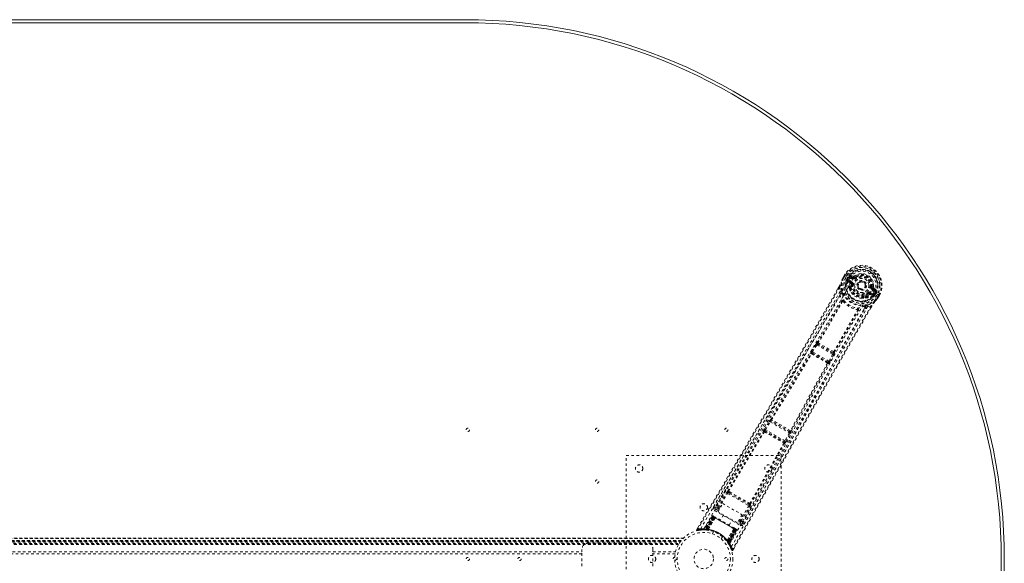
# Model space of a CAD drawing. Header units: inches. Extents: x 7.1 to 78.6, y 19.7 to 61.4.
# Tile 4 of 4: x 40.5 to 78.6, y 40.4 to 61.4. Entities that reach past the tile are written whole.
import ezdxf

# ---------------------------------------------------------------- set-up
doc = ezdxf.new("R2010")
doc.units = ezdxf.units.IN
doc.header["$MEASUREMENT"] = 0
doc.linetypes.add('SLD-Dashed', pattern=[0.075, 0.05, -0.025])
doc.linetypes.add('SLD-Solid', pattern=[0])

msp = doc.modelspace()

# ---------------------------------------------------------------- linework, layer by layer
at = {"color": 7, "linetype": 'SLD-Solid', "lineweight": 15}
for p, q in [((27.965, 61.432), (57.715, 61.432)), ((27.965, 61.314), (57.715, 61.314)), ((57.715, 61.314), (27.965, 61.314))]:
    msp.add_line(p, q, dxfattribs=at)
at = {"color": 7, "linetype": 'SLD-Dashed', "lineweight": 0}
for p, q in [((72.348, 51.438), (72.346, 51.435)), ((72.406, 51.54), (72.348, 51.438)), ((72.407, 51.54), (72.349, 51.438)), ((72.431, 51.524), (72.373, 51.423)), ((72.409, 51.538), (72.406, 51.54)), ((72.455, 51.511), (72.409, 51.538)), ((72.475, 51.499), (72.455, 51.511)), ((72.48, 51.496), (72.475, 51.499)), ((72.61, 51.421), (72.48, 51.496)), ((72.5, 51.4), (72.536, 51.463)), ((72.562, 51.448), (72.526, 51.387)), ((72.528, 51.378), (72.566, 51.445)), ((72.566, 51.445), (72.562, 51.448)), ((72.636, 51.469), (72.651, 51.495)), ((72.737, 51.411), (72.636, 51.469)), ((72.757, 51.502), (72.643, 51.542)), ((72.651, 51.495), (72.762, 51.455)), ((72.752, 51.437), (72.651, 51.495)), ((72.762, 51.455), (72.752, 51.437)), ((72.799, 51.509), (72.835, 51.462)), ((72.828, 51.457), (72.835, 51.462)), ((72.835, 51.462), (72.85, 51.443)), ((72.193, 51.086), (72.142, 50.998)), ((72.194, 51.085), (72.143, 50.996)), ((72.218, 51.07), (72.244, 50.922)), ((72.5, 51.4), (72.526, 51.387)), ((72.5, 51.4), (72.5, 51.4)), ((72.515, 51.342), (72.515, 51.337)), ((72.519, 51.323), (72.515, 51.337)), ((72.519, 51.323), (72.608, 51.247)), ((72.526, 51.386), (72.522, 51.367)), ((72.522, 51.367), (72.528, 51.378)), ((72.648, 51.258), (72.548, 51.344)), ((72.548, 51.344), (72.661, 51.279)), ((72.563, 51.37), (72.676, 51.305)), ((72.596, 51.016), (72.595, 51.037)), ((72.603, 51.065), (72.614, 51.084)), ((72.637, 51.077), (72.626, 51.057)), ((72.648, 51.258), (72.661, 51.279)), ((72.675, 51.195), (72.675, 51.208)), ((72.704, 51.191), (72.675, 51.195)), ((73.213, 51.065), (73.205, 51.053)), ((73.217, 51.073), (73.213, 51.065)), ((73.45, 51.096), (73.474, 51.093)), ((73.474, 51.093), (73.474, 51.084)), ((73.639, 50.966), (73.548, 51.046)), ((72.239, 50.795), (72.244, 50.922)), ((73.226, 50.673), (73.207, 50.663)), ((73.228, 50.709), (73.24, 50.729)), ((73.246, 50.693), (73.258, 50.713)), ((73.323, 50.821), (73.305, 50.844)), ((73.335, 50.827), (73.323, 50.821)), ((73.391, 50.829), (73.403, 50.85)), ((73.515, 50.786), (73.391, 50.829)), ((73.401, 50.789), (73.512, 50.75)), ((73.403, 50.85), (73.515, 50.786)), ((73.418, 50.876), (73.53, 50.812)), ((73.58, 50.924), (73.479, 50.982)), ((73.504, 51.026), (73.494, 51.008)), ((73.595, 50.95), (73.494, 51.008)), ((73.504, 51.026), (73.595, 50.95)), ((73.526, 50.754), (73.512, 50.75)), ((73.512, 50.75), (73.512, 50.75)), ((73.512, 50.75), (73.512, 50.749)), ((73.526, 50.754), (73.531, 50.756)), ((73.563, 50.788), (73.548, 50.774)), ((73.548, 50.774), (73.555, 50.785)), ((73.551, 50.878), (73.551, 50.878)), ((73.681, 50.803), (73.551, 50.878)), ((73.555, 50.785), (73.594, 50.852)), ((73.563, 50.788), (73.599, 50.849)), ((73.563, 50.788), (73.588, 50.772)), ((73.625, 50.835), (73.588, 50.772)), ((73.588, 50.772), (73.588, 50.772)), ((73.594, 50.852), (73.599, 50.849)), ((73.625, 50.835), (73.625, 50.835)), ((73.672, 50.674), (73.73, 50.774)), ((73.686, 50.8), (73.681, 50.803)), ((73.706, 50.788), (73.686, 50.8)), ((73.695, 50.655), (73.697, 50.659)), ((73.696, 50.66), (73.755, 50.761)), ((73.756, 50.76), (73.697, 50.659)), ((73.753, 50.762), (73.706, 50.788)), ((73.756, 50.76), (73.753, 50.762)), ((73.302, 50.311), (73.194, 50.243)), ((73.302, 50.311), (73.443, 50.363)), ((73.423, 50.272), (73.468, 50.349)), ((73.469, 50.349), (73.425, 50.272)), ((71.135, 48.6), (71.3, 48.862)), ((71.173, 48.577), (71.337, 48.838)), ((71.3, 48.862), (71.319, 48.89)), ((71.337, 48.838), (71.951, 48.484)), ((71.362, 48.93), (71.361, 48.931)), ((71.376, 48.868), (71.377, 48.868)), ((71.957, 48.532), (71.376, 48.868)), ((71.108, 48.508), (71.099, 48.518)), ((71.168, 48.523), (71.159, 48.533)), ((71.159, 48.533), (71.775, 48.177)), ((71.807, 48.211), (71.173, 48.577)), ((71.951, 48.484), (71.807, 48.211)), ((71.846, 48.19), (71.99, 48.463)), ((71.957, 48.533), (71.957, 48.532)), ((71.99, 48.463), (72.005, 48.494)), ((72.019, 48.551), (72.018, 48.551)), ((71.775, 48.177), (71.762, 48.18)), ((71.779, 48.12), (71.792, 48.117)), ((69.314, 45.585), (69.499, 45.885)), ((69.352, 45.561), (69.537, 45.861)), ((69.537, 45.861), (70.273, 45.437)), ((69.556, 45.956), (69.556, 45.956)), ((69.571, 45.894), (69.572, 45.893)), ((70.284, 45.482), (69.571, 45.894)), ((69.275, 45.503), (69.279, 45.498)), ((69.339, 45.514), (69.336, 45.519)), ((69.336, 45.519), (70.077, 45.091)), ((70.106, 45.126), (69.352, 45.561)), ((70.273, 45.437), (70.106, 45.126)), ((70.145, 45.105), (70.312, 45.416)), ((70.283, 45.483), (70.284, 45.482)), ((70.345, 45.5), (70.345, 45.501)), ((70.077, 45.091), (70.071, 45.091)), ((70.087, 45.031), (70.094, 45.031)), ((63.965, 44.557), (69.965, 44.557)), ((63.965, 36.557), (63.965, 44.557)), ((69.965, 44.557), (69.965, 36.557)), ((67.817, 43.25), (67.403, 42.548)), ((67.51, 42.549), (67.846, 43.117)), ((67.548, 42.526), (67.884, 43.094)), ((67.884, 43.094), (68.703, 42.622)), ((67.914, 43.128), (67.955, 43.104)), ((67.97, 43.15), (67.928, 43.173)), ((67.955, 43.104), (68.676, 42.688)), ((67.516, 42.385), (67.699, 42.702)), ((67.699, 42.702), (68.444, 42.271)), ((68.676, 42.688), (68.717, 42.664)), ((68.75, 42.699), (68.708, 42.724)), ((67.387, 42.432), (68.377, 41.86)), ((67.401, 42.546), (67.395, 42.529)), ((67.403, 42.547), (67.398, 42.539)), ((67.403, 42.549), (67.403, 42.547)), ((67.534, 42.416), (67.417, 42.484)), ((68.261, 41.954), (67.516, 42.385)), ((67.563, 42.466), (67.526, 42.487)), ((67.585, 42.505), (67.548, 42.526)), ((68.703, 42.622), (68.379, 42.047)), ((68.418, 42.025), (68.742, 42.6)), ((68.471, 41.932), (68.871, 42.641)), ((67.29, 42.213), (66.969, 41.699)), ((67.302, 42.206), (66.985, 41.699)), ((67.322, 42.199), (67.005, 41.696)), ((67.318, 42.197), (67.006, 41.699)), ((67.324, 42.193), (67.045, 41.711)), ((67.051, 41.711), (67.328, 42.191)), ((67.06, 41.71), (67.336, 42.187)), ((67.339, 42.185), (67.065, 41.709)), ((67.352, 42.177), (67.08, 41.708)), ((67.083, 41.695), (67.375, 42.164)), ((67.084, 41.708), (67.355, 42.176)), ((67.377, 42.163), (67.085, 41.695)), ((67.136, 41.698), (67.402, 42.15)), ((67.403, 42.148), (67.138, 41.698)), ((67.302, 42.206), (67.29, 42.213)), ((67.375, 42.164), (67.318, 42.197)), ((67.331, 42.223), (67.328, 42.224)), ((67.328, 42.191), (68.199, 41.688)), ((67.332, 42.222), (67.332, 42.222)), ((67.339, 42.218), (67.338, 42.216)), ((67.343, 42.216), (67.339, 42.218)), ((68.188, 41.695), (67.339, 42.185)), ((67.354, 42.209), (67.351, 42.211)), ((67.355, 42.176), (67.352, 42.177)), ((67.355, 42.176), (68.172, 41.704)), ((67.416, 42.174), (67.358, 42.207)), ((67.375, 42.164), (67.377, 42.163)), ((67.403, 42.148), (67.402, 42.15)), ((67.725, 42.264), (67.609, 42.062)), ((67.947, 41.867), (68.063, 42.069)), ((68.444, 42.271), (68.261, 41.954)), ((68.408, 41.912), (68.28, 41.986)), ((68.308, 42.035), (68.356, 42.008)), ((68.331, 42.074), (68.379, 42.047)), ((68.418, 42.025), (68.379, 42.047)), ((68.458, 41.916), (68.469, 41.929)), ((68.465, 41.923), (68.47, 41.931)), ((68.47, 41.931), (68.471, 41.932)), ((66.739, 41.778), (66.696, 41.704)), ((66.696, 41.704), (66.722, 41.689)), ((66.728, 41.66), (66.856, 41.679)), ((66.868, 41.68), (66.939, 41.682)), ((66.944, 41.685), (66.96, 41.685)), ((66.969, 41.699), (66.985, 41.699)), ((66.981, 41.685), (67.055, 41.681)), ((67.006, 41.699), (67.083, 41.695)), ((67.016, 41.7), (67.02, 41.697)), ((67.043, 41.682), (67.033, 41.683)), ((67.043, 41.682), (67.045, 41.711)), ((67.049, 41.682), (67.043, 41.682)), ((67.045, 41.711), (67.051, 41.711)), ((67.049, 41.682), (67.051, 41.711)), ((67.077, 41.679), (67.049, 41.682)), ((67.055, 41.681), (67.057, 41.681)), ((67.058, 41.681), (67.06, 41.71)), ((67.058, 41.681), (67.062, 41.681)), ((67.062, 41.681), (67.065, 41.709)), ((67.077, 41.679), (67.08, 41.708)), ((67.081, 41.679), (67.084, 41.708)), ((67.085, 41.695), (67.083, 41.695)), ((67.125, 41.674), (67.128, 41.673)), ((67.136, 41.698), (67.138, 41.698)), ((67.346, 41.616), (67.297, 41.532)), ((67.867, 41.277), (68.124, 41.731)), ((68.126, 41.732), (67.868, 41.275)), ((67.891, 41.23), (68.15, 41.716)), ((68.151, 41.716), (67.892, 41.228)), ((68.172, 41.704), (67.902, 41.236)), ((67.904, 41.232), (68.175, 41.702)), ((67.913, 41.22), (68.188, 41.695)), ((68.191, 41.693), (67.916, 41.216)), ((68.199, 41.688), (67.921, 41.208)), ((67.925, 41.203), (68.203, 41.686)), ((67.931, 41.161), (68.209, 41.687)), ((68.209, 41.682), (67.933, 41.164)), ((68.225, 41.673), (67.944, 41.145)), ((68.236, 41.666), (67.952, 41.131)), ((68.126, 41.732), (68.124, 41.731)), ((68.198, 41.722), (68.14, 41.756)), ((68.15, 41.716), (68.151, 41.716)), ((68.209, 41.682), (68.151, 41.716)), ((68.175, 41.702), (68.172, 41.704)), ((68.205, 41.718), (68.202, 41.72)), ((68.217, 41.711), (68.213, 41.714)), ((68.228, 41.704), (68.224, 41.707)), ((68.236, 41.666), (68.225, 41.673)), ((19.501, 41.362), (66.18, 41.362)), ((66.179, 41.363), (19.502, 41.363)), ((19.513, 41.35), (66.167, 41.35)), ((19.584, 41.272), (66.097, 41.272)), ((66.097, 41.272), (19.584, 41.272)), ((66.093, 41.268), (19.588, 41.268)), ((19.591, 41.264), (66.09, 41.264)), ((66.09, 41.264), (19.591, 41.264)), ((66.085, 41.258), (19.595, 41.258)), ((19.603, 41.249), (66.078, 41.249)), ((19.604, 41.248), (66.077, 41.248)), ((66.076, 41.246), (19.605, 41.246)), ((66.074, 41.244), (19.607, 41.244)), ((19.629, 41.213), (66.051, 41.213)), ((19.668, 41.156), (66.013, 41.156)), ((62.5, 41.172), (64.75, 41.172)), ((66.09, 41.264), (66.074, 41.244)), ((66.093, 41.268), (66.097, 41.272)), ((67.644, 41.332), (67.692, 41.416)), ((67.85, 41.256), (67.852, 41.254)), ((67.867, 41.277), (67.868, 41.275)), ((67.902, 41.236), (67.879, 41.219)), ((67.881, 41.215), (67.879, 41.219)), ((67.904, 41.232), (67.881, 41.215)), ((67.913, 41.22), (67.89, 41.203)), ((67.89, 41.203), (67.892, 41.199)), ((67.892, 41.228), (67.891, 41.23)), ((67.892, 41.228), (67.933, 41.164)), ((67.916, 41.216), (67.892, 41.199)), ((67.893, 41.199), (67.894, 41.197)), ((67.894, 41.197), (67.934, 41.134)), ((67.921, 41.208), (67.897, 41.192)), ((67.901, 41.187), (67.897, 41.192)), ((67.925, 41.203), (67.901, 41.187)), ((67.921, 41.208), (67.925, 41.203)), ((67.944, 41.145), (67.952, 41.131)), ((19.683, 41.13), (65.997, 41.13)), ((19.694, 41.113), (65.987, 41.113)), ((23.43, 40.839), (62.25, 40.839)), ((62.25, 40.755), (23.43, 40.755)), ((62.25, 40.839), (62.25, 40.922)), ((62.25, 40.276), (62.25, 40.839)), ((65, 40.922), (65, 40.839)), ((65, 40.276), (65, 40.839)), ((65, 40.839), (65.876, 40.839)), ((65.858, 40.755), (65, 40.755)), ((67.945, 41.116), (67.952, 41.103)), ((68.067, 40.912), (68.039, 40.903)), ((68.093, 40.898), (68.135, 40.971))]:
    msp.add_line(p, q, dxfattribs=at)
at = {"color": 7, "linetype": 'SLD-Dashed', "lineweight": 0, "flags": 128}
for points in [[(66.846, 41.726), (67.646, 43.101), (68.456, 44.468), (69.276, 45.826), (70.1, 47.178), (70.746, 48.237), (71.384, 49.296), (72.007, 50.356), (72.61, 51.421)], [(72.346, 51.435), (72.312, 51.352), (72.283, 51.266)], [(72.348, 51.438), (72.311, 51.349), (72.287, 51.277)], [(72.346, 51.435), (72.347, 51.434), (72.348, 51.433), (72.351, 51.432), (72.355, 51.431), (72.359, 51.429), (72.363, 51.428), (72.368, 51.426), (72.373, 51.423)], [(72.373, 51.423), (72.368, 51.427), (72.363, 51.43), (72.358, 51.432), (72.354, 51.435), (72.35, 51.437), (72.348, 51.438), (72.347, 51.438), (72.348, 51.438)], [(72.406, 51.54), (72.405, 51.54), (72.406, 51.539), (72.408, 51.538), (72.411, 51.536), (72.415, 51.533), (72.42, 51.53), (72.425, 51.527), (72.431, 51.524)], [(72.636, 51.469), (72.618, 51.485), (72.607, 51.506)], [(72.727, 51.388), (72.771, 51.453), (72.828, 51.507), (72.897, 51.548), (72.974, 51.574), (73.056, 51.584), (73.139, 51.578), (73.219, 51.557), (73.296, 51.522), (73.364, 51.474), (73.423, 51.414), (73.469, 51.345), (73.501, 51.269), (73.518, 51.19), (73.517, 51.109), (73.498, 51.033), (73.464, 50.963)], [(72.737, 51.411), (72.739, 51.416), (72.742, 51.421), (72.745, 51.425), (72.747, 51.429), (72.749, 51.432), (72.75, 51.435), (72.751, 51.436), (72.752, 51.437)], [(72.868, 51.419), (72.865, 51.424), (72.861, 51.428), (72.858, 51.432), (72.855, 51.436), (72.853, 51.439), (72.851, 51.441), (72.85, 51.442), (72.85, 51.443)], [(72.218, 51.07), (71.812, 50.364), (71.388, 49.63), (70.944, 48.865), (70.539, 48.172), (70.278, 47.726), (70.004, 47.258), (69.717, 46.77), (69.432, 46.284), (69.184, 45.864), (68.856, 45.306), (68.506, 44.713), (68.136, 44.085), (67.792, 43.502), (66.722, 41.689)], [(66.968, 41.72), (67.766, 43.09), (68.576, 44.452), (69.396, 45.806), (70.221, 47.153), (70.867, 48.209), (71.504, 49.265), (72.127, 50.324), (72.727, 51.388)], [(72.193, 51.086), (72.193, 51.086), (72.193, 51.085), (72.195, 51.084), (72.199, 51.082), (72.203, 51.079), (72.208, 51.076), (72.213, 51.073), (72.218, 51.07)], [(72.3, 50.935), (72.275, 51.092), (72.283, 51.266)], [(72.287, 51.277), (72.285, 51.272), (72.283, 51.266)], [(72.526, 51.386), (72.526, 51.386), (72.526, 51.387)], [(72.528, 51.378), (72.546, 51.377), (72.563, 51.37)], [(72.563, 51.37), (72.56, 51.365), (72.558, 51.36), (72.555, 51.356), (72.553, 51.352), (72.551, 51.349), (72.55, 51.346), (72.549, 51.345), (72.548, 51.344)], [(72.62, 51.214), (72.617, 51.235), (72.608, 51.247)], [(72.614, 51.084), (72.613, 51.144), (72.62, 51.214)], [(72.676, 51.305), (72.673, 51.3), (72.67, 51.295), (72.667, 51.291), (72.665, 51.287), (72.663, 51.284), (72.662, 51.281), (72.661, 51.28), (72.661, 51.279)], [(72.675, 51.195), (72.667, 51.129), (72.668, 51.074)], [(72.734, 51.187), (72.728, 51.188), (72.723, 51.189), (72.718, 51.189), (72.713, 51.19), (72.71, 51.19), (72.707, 51.191), (72.705, 51.191), (72.704, 51.191)], [(73.421, 51.1), (73.426, 51.099), (73.432, 51.099), (73.437, 51.098), (73.441, 51.098), (73.445, 51.097), (73.448, 51.097), (73.45, 51.096), (73.45, 51.096)], [(72.142, 50.998), (70.832, 48.733), (69.459, 46.389), (68.077, 44.045), (66.696, 41.704)], [(72.244, 50.922), (71.874, 50.28), (71.487, 49.613), (71.083, 48.919), (70.696, 48.257), (70.304, 47.588), (69.911, 46.919), (69.528, 46.268), (69.159, 45.643), (68.816, 45.061), (68.432, 44.409), (68.071, 43.798), (67.716, 43.198), (67.349, 42.576)], [(72.239, 50.795), (70.638, 48.039), (69.022, 45.292), (67.401, 42.546)], [(68.037, 41.038), (68.828, 42.418), (69.606, 43.804), (70.373, 45.193), (71.132, 46.583), (71.726, 47.671), (72.324, 48.753), (72.93, 49.823), (73.551, 50.878)], [(69.599, 44.021), (70.296, 45.287), (71.05, 46.675), (71.641, 47.762), (72.237, 48.842), (72.843, 49.91), (73.464, 50.962)], [(72.239, 50.795), (72.263, 50.668), (72.304, 50.544)], [(72.339, 50.811), (72.343, 50.799), (72.344, 50.791)], [(72.596, 51.016), (72.632, 50.927), (72.662, 50.879)], [(73.056, 50.652), (73.113, 50.649), (73.207, 50.663)], [(73.258, 50.713), (73.31, 50.741), (73.366, 50.783)], [(73.287, 50.868), (73.29, 50.864), (73.293, 50.859), (73.297, 50.855), (73.299, 50.852), (73.302, 50.849), (73.303, 50.846), (73.304, 50.845), (73.305, 50.844)], [(73.366, 50.783), (73.387, 50.791), (73.401, 50.789)], [(73.418, 50.876), (73.415, 50.872), (73.413, 50.867), (73.41, 50.862), (73.408, 50.858), (73.406, 50.855), (73.404, 50.853), (73.404, 50.851), (73.403, 50.85)], [(73.479, 50.982), (73.482, 50.987), (73.485, 50.992), (73.487, 50.996), (73.49, 51), (73.491, 51.003), (73.493, 51.006), (73.494, 51.007), (73.494, 51.008)], [(73.515, 50.786), (73.516, 50.786), (73.517, 50.788), (73.518, 50.79), (73.52, 50.794), (73.522, 50.798), (73.525, 50.802), (73.527, 50.807), (73.53, 50.812)], [(73.53, 50.812), (73.545, 50.8), (73.555, 50.785)], [(73.563, 50.788), (73.563, 50.788), (73.563, 50.788)], [(73.58, 50.924), (73.583, 50.929), (73.586, 50.934), (73.588, 50.938), (73.59, 50.942), (73.592, 50.945), (73.594, 50.948), (73.595, 50.949), (73.595, 50.95)], [(73.626, 50.918), (73.602, 50.916), (73.58, 50.924)], [(73.58, 50.517), (73.634, 50.577), (73.695, 50.655)], [(73.697, 50.659), (73.639, 50.583), (73.587, 50.526)], [(73.599, 50.849), (73.602, 50.847), (73.608, 50.844), (73.616, 50.84), (73.625, 50.835)], [(73.697, 50.659), (73.697, 50.659), (73.697, 50.659), (73.694, 50.661), (73.691, 50.662), (73.687, 50.665), (73.682, 50.668), (73.677, 50.671), (73.672, 50.674)], [(73.695, 50.655), (73.694, 50.656), (73.693, 50.657), (73.69, 50.659), (73.688, 50.661), (73.684, 50.664), (73.68, 50.667), (73.676, 50.671), (73.672, 50.674)], [(73.73, 50.774), (73.735, 50.771), (73.741, 50.768), (73.746, 50.765), (73.75, 50.763), (73.753, 50.761), (73.755, 50.76), (73.756, 50.76), (73.756, 50.76)], [(73.443, 50.363), (73.073, 49.724), (72.683, 49.048), (72.273, 48.334), (71.844, 47.583), (71.449, 46.891), (71.039, 46.17), (70.945, 46.004), (70.85, 45.836), (70.754, 45.667), (70.689, 45.552), (70.625, 45.439), (70.558, 45.321), (70.488, 45.198), (70.265, 44.803), (70.017, 44.364), (69.744, 43.88), (69.571, 43.574), (69.388, 43.25), (69.19, 42.9), (69.005, 42.572), (68.764, 42.145), (68.549, 41.765), (68.362, 41.434), (68.201, 41.149), (68.067, 40.912)], [(68.521, 41.899), (68.706, 42.227), (68.917, 42.6), (69.148, 43.009), (69.357, 43.379), (69.466, 43.573), (69.576, 43.767), (69.685, 43.961), (69.809, 44.181), (69.935, 44.403), (70.056, 44.618), (70.304, 45.056), (70.534, 45.464), (70.747, 45.84), (70.955, 46.208), (71.197, 46.634), (71.612, 47.365), (72.032, 48.102), (72.468, 48.863), (72.894, 49.604), (73.302, 50.311)], [(71.362, 48.93), (71.837, 49.732), (72.302, 50.536)], [(72.336, 50.524), (71.871, 49.719), (71.395, 48.917)], [(72.35, 50.528), (72.351, 50.539), (72.348, 50.548), (72.343, 50.555), (72.336, 50.559), (72.328, 50.56), (72.319, 50.558), (72.311, 50.552), (72.304, 50.544)], [(72.35, 50.528), (72.343, 50.528), (72.339, 50.527), (72.337, 50.525), (72.336, 50.524)], [(73.138, 50.332), (73.146, 50.335), (73.159, 50.338)], [(73.285, 50.367), (73.434, 50.423), (73.58, 50.517)], [(73.443, 50.363), (73.448, 50.36), (73.453, 50.357), (73.458, 50.354), (73.463, 50.352), (73.466, 50.35), (73.468, 50.349), (73.469, 50.349), (73.469, 50.349)], [(73.58, 50.517), (73.584, 50.521), (73.587, 50.526)], [(73.425, 50.272), (72.113, 47.994), (70.769, 45.632), (69.43, 43.265), (68.093, 40.897)], [(68.469, 41.929), (70.037, 44.706), (71.609, 47.479), (73.194, 50.243)], [(71.99, 48.573), (72.447, 49.387), (72.911, 50.192)], [(72.018, 48.551), (72.475, 49.364), (72.939, 50.168)], [(72.945, 50.175), (72.948, 50.185), (72.949, 50.194), (72.947, 50.203), (72.942, 50.21), (72.935, 50.213), (72.926, 50.214), (72.917, 50.212), (72.908, 50.206)], [(72.911, 50.192), (72.912, 50.194), (72.912, 50.196), (72.912, 50.2), (72.908, 50.206)], [(72.945, 50.175), (73.073, 50.201), (73.194, 50.243)], [(71.3, 48.862), (71.304, 48.859), (71.313, 48.854), (71.325, 48.846), (71.337, 48.838)], [(71.337, 48.838), (71.342, 48.845), (71.348, 48.852), (71.359, 48.862), (71.369, 48.868), (71.373, 48.868), (71.375, 48.868), (71.376, 48.868)], [(69.556, 45.956), (70.334, 47.233), (71.108, 48.508)], [(69.587, 45.941), (70.367, 47.219), (71.141, 48.494)], [(71.135, 48.6), (71.137, 48.599), (71.139, 48.598), (71.143, 48.595), (71.148, 48.592), (71.153, 48.589), (71.159, 48.585), (71.166, 48.581), (71.173, 48.577)], [(71.159, 48.533), (71.157, 48.539), (71.158, 48.549), (71.164, 48.562), (71.168, 48.57), (71.173, 48.577)], [(71.951, 48.484), (71.958, 48.48), (71.964, 48.477), (71.971, 48.474), (71.976, 48.471), (71.981, 48.468), (71.985, 48.466), (71.988, 48.464), (71.99, 48.463)], [(71.751, 48.142), (71.034, 46.834), (70.317, 45.52)], [(70.345, 45.501), (71.062, 46.813), (71.779, 48.12)], [(71.807, 48.211), (71.803, 48.203), (71.799, 48.196), (71.79, 48.184), (71.782, 48.178), (71.775, 48.177)], [(71.807, 48.211), (71.814, 48.207), (71.821, 48.203), (71.827, 48.2), (71.833, 48.197), (71.837, 48.194), (71.841, 48.192), (71.844, 48.191), (71.846, 48.19)], [(69.499, 45.885), (69.518, 45.913), (69.519, 45.914)], [(69.499, 45.885), (69.501, 45.884), (69.503, 45.882), (69.507, 45.88), (69.512, 45.877), (69.518, 45.874), (69.524, 45.87), (69.53, 45.866), (69.537, 45.861)], [(69.55, 45.937), (69.55, 45.939), (69.556, 45.956)], [(67.898, 43.189), (68.585, 44.346), (69.279, 45.498)], [(67.928, 43.173), (68.615, 44.331), (69.309, 45.483)], [(69.314, 45.585), (69.315, 45.584), (69.318, 45.582), (69.321, 45.58), (69.326, 45.577), (69.332, 45.574), (69.338, 45.57), (69.345, 45.566), (69.352, 45.561)], [(70.273, 45.437), (70.28, 45.433), (70.287, 45.429), (70.293, 45.426), (70.299, 45.423), (70.304, 45.42), (70.308, 45.418), (70.31, 45.416), (70.312, 45.416)], [(70.312, 45.416), (70.327, 45.446), (70.328, 45.447)], [(70.059, 45.05), (69.409, 43.873), (68.75, 42.699)], [(68.778, 42.681), (69.437, 43.855), (70.087, 45.031)], [(70.106, 45.126), (70.113, 45.122), (70.12, 45.118), (70.126, 45.115), (70.132, 45.112), (70.137, 45.109), (70.141, 45.107), (70.144, 45.106), (70.145, 45.105)], [(67.846, 43.117), (67.85, 43.115), (67.859, 43.109), (67.871, 43.102), (67.884, 43.094)], [(67.914, 43.128), (67.901, 43.14), (67.896, 43.151)], [(67.955, 43.104), (68.132, 43.002), (68.311, 42.899), (68.494, 42.793), (68.676, 42.688)], [(67.97, 43.15), (68.153, 43.044), (68.339, 42.937), (68.525, 42.83), (68.708, 42.724)], [(67.417, 42.484), (67.415, 42.479), (67.408, 42.468), (67.398, 42.451), (67.387, 42.432)], [(67.51, 42.549), (67.436, 42.559), (67.405, 42.547)], [(67.417, 42.484), (67.452, 42.497), (67.526, 42.487)], [(67.51, 42.549), (67.514, 42.546), (67.522, 42.541), (67.534, 42.534), (67.548, 42.526)], [(67.526, 42.487), (67.526, 42.488), (67.528, 42.491), (67.53, 42.494), (67.533, 42.499), (67.536, 42.505), (67.54, 42.512), (67.544, 42.519), (67.548, 42.526)], [(68.703, 42.622), (68.716, 42.614), (68.729, 42.607), (68.738, 42.602), (68.742, 42.6)], [(67.29, 42.213), (67.293, 42.211), (67.3, 42.207), (67.311, 42.201), (67.324, 42.193)], [(67.336, 42.187), (67.323, 42.194), (67.312, 42.2), (67.305, 42.204), (67.302, 42.206)], [(67.318, 42.197), (67.318, 42.197), (67.32, 42.196), (67.323, 42.194), (67.327, 42.192), (67.332, 42.189), (67.338, 42.185), (67.345, 42.181), (67.352, 42.177)], [(67.351, 42.211), (67.347, 42.213), (67.345, 42.215), (67.343, 42.216), (67.342, 42.216)], [(67.35, 42.21), (67.347, 42.213), (67.345, 42.214), (67.344, 42.215), (67.344, 42.215)], [(67.395, 42.174), (67.384, 42.17), (67.377, 42.163)], [(67.402, 42.15), (67.396, 42.169), (67.395, 42.174)], [(68.124, 41.731), (67.945, 41.835), (67.763, 41.94), (67.582, 42.044), (67.403, 42.148)], [(68.138, 41.757), (67.959, 41.86), (67.778, 41.965), (67.596, 42.07), (67.418, 42.173)], [(68.356, 42.008), (68.357, 42.009), (68.358, 42.011), (68.36, 42.015), (68.363, 42.02), (68.367, 42.025), (68.37, 42.032), (68.375, 42.039), (68.379, 42.047)], [(68.356, 42.008), (68.402, 41.948), (68.408, 41.912)], [(68.377, 41.86), (68.389, 41.879), (68.398, 41.896), (68.405, 41.908), (68.408, 41.912)], [(68.469, 41.929), (68.463, 41.965), (68.418, 42.025)], [(66.699, 41.703), (66.696, 41.695), (66.696, 41.687), (66.697, 41.679), (66.7, 41.671), (66.704, 41.665), (66.711, 41.661), (66.718, 41.659), (66.725, 41.659)], [(68.126, 41.732), (68.146, 41.737), (68.151, 41.738)], [(68.15, 41.716), (68.152, 41.727), (68.151, 41.738)], [(68.175, 41.702), (68.182, 41.698), (68.189, 41.694), (68.195, 41.691), (68.2, 41.688), (68.204, 41.685), (68.207, 41.683), (68.209, 41.682), (68.209, 41.682)], [(68.225, 41.673), (68.222, 41.675), (68.214, 41.679), (68.204, 41.685), (68.191, 41.693)], [(68.198, 41.722), (68.197, 41.722), (68.196, 41.723)], [(68.203, 41.686), (68.216, 41.678), (68.227, 41.672), (68.234, 41.668), (68.236, 41.666)], [(68.212, 41.714), (68.212, 41.714), (68.211, 41.714), (68.208, 41.715), (68.204, 41.716)], [(68.213, 41.713), (68.213, 41.714), (68.211, 41.715), (68.208, 41.716), (68.205, 41.718)], [(68.209, 41.682), (68.212, 41.689), (68.212, 41.691)], [(68.223, 41.707), (68.224, 41.707), (68.222, 41.708), (68.22, 41.708), (68.216, 41.71)], [(66.051, 41.213), (66.053, 41.215), (66.053, 41.215)], [(66.075, 41.245), (66.082, 41.254), (66.085, 41.258)], [(67.924, 41.15), (67.92, 41.156), (67.901, 41.187)], [(67.931, 41.156), (67.933, 41.162), (67.934, 41.164)], [(67.949, 41.113), (67.949, 41.126), (67.952, 41.14)], [(67.949, 41.126), (67.951, 41.132), (67.952, 41.133)], [(68.041, 40.904), (68.046, 40.897), (68.051, 40.891), (68.058, 40.887), (68.066, 40.884), (68.073, 40.884), (68.081, 40.885), (68.087, 40.89), (68.092, 40.895)], [(68.093, 40.897), (68.093, 40.898), (68.091, 40.899), (68.085, 40.902), (68.077, 40.907), (68.072, 40.91), (68.067, 40.912)]]:
    msp.add_lwpolyline(points, dxfattribs=at)
at = {"color": 7, "linetype": 'SLD-Dashed', "lineweight": 0}
for centre, radius in [((73.077, 51.144), 0.7), ((73.077, 51.144), 0.69), ((73.077, 51.144), 0.623), ((73.077, 51.144), 0.32), ((73.077, 51.144), 0.275), ((73.077, 51.144), 0.188), ((73.077, 51.144), 0.157), ((73.077, 51.144), 0.142), ((73.077, 51.144), 0.14), ((73.077, 51.144), 0.138), ((57.84, 45.557), 0.0625), ((62.84, 45.557), 0.0625), ((67.84, 45.557), 0.0625), ((64.465, 44.057), 0.141), ((69.465, 44.057), 0.141), ((62.84, 43.557), 0.0625), ((66.965, 42.557), 0.141), ((66.965, 40.557), 1.125), ((66.965, 40.557), 1.03), ((66.965, 40.557), 0.376), ((57.84, 40.557), 0.0625), ((59.84, 40.557), 0.0625), ((64.965, 40.557), 0.141), ((65.84, 40.557), 0.0625), ((67.84, 40.557), 0.0625), ((68.965, 40.557), 0.14)]:
    msp.add_circle(centre, radius, dxfattribs=at)
at = {"color": 7, "linetype": 'SLD-Solid', "lineweight": 15}
for radius in [20.875, 20.757, 20.757]:
    msp.add_arc((57.715, 40.557), radius, 270, 90, dxfattribs=at)
at = {"color": 7, "linetype": 'SLD-Dashed', "lineweight": 0}
for centre, radius, start, end in [((73.077, 51.144), 0.78, 330, 149.4852), ((73.077, 51.144), 0.78, 330.5288, 149.4712), ((73.077, 51.144), 0.75, 330.4563, 149.5437), ((73.077, 51.144), 0.787, 158.3239, 321.6761), ((73.077, 51.144), 0.758, 158.3239, 321.6761), ((72.373, 51.423), 0.03, 150.2178, 155.2738), ((73.077, 51.144), 0.629, 330.5443, 149.4556), ((73.009, 52.235), 0.905, 238.5152, 240.3906), ((73.077, 51.144), 0.599, 330.5443, 149.4557), ((73.077, 51.144), 0.593, 142.3909, 149.4476), ((72.77, 51.38), 0.206, 128.3432, 142.3389), ((73.084, 51.155), 0.543, 329.3659, 150.6341), ((72.605, 51.18), 0.242, 59.7354, 88.8248), ((72.665, 51.521), 0.0299, 137.8919, 241.951), ((72.796, 51.514), 0.119, 240.0006, 307.2249), ((72.777, 51.48), 0.0301, 132.3462, 238.579), ((72.796, 51.514), 0.089, 240, 307.226), ((72.772, 51.546), 0.0455, 251.3573, 307.4672), ((72.792, 51.519), 0.0715, 244.7807, 299.761), ((73.077, 51.144), 0.459, 352.774, 127.226), ((73.077, 51.144), 0.275, 0.0002, 179.9998), ((73.077, 51.144), 0.4, 352.774, 127.226), ((73.077, 51.144), 0.376, 352.774, 127.226), ((73.077, 51.144), 0.346, 352.774, 127.2259), ((71.167, 51.711), 1.202, 328.6565, 338.8139), ((68.764, 52.326), 3.676, 340.0111, 343.2386), ((73.077, 51.144), 0.632, 156.0642, 323.9359), ((73.077, 51.144), 0.602, 156.2697, 323.7303), ((73.011, 51.292), 0.497, 174.8143, 213.6306), ((72.598, 51.332), 0.0845, 155.4152, 172.6004), ((72.533, 51.318), 0.0306, 59.046, 126.166), ((72.958, 51.323), 0.439, 180.0687, 216.0862), ((72.639, 51.039), 0.0444, 144.9967, 182.7094), ((72.599, 51.014), 0.0507, 58.2616, 85.6674), ((72.634, 51.232), 0.0299, 61.0442, 149.0077), ((72.639, 51.067), 0.0305, 13.935, 144.3675), ((72.61, 51.034), 0.0505, 58.2668, 85.7528), ((72.644, 51.194), 0.031, 1.5921, 140.0515), ((72.655, 51.042), 0.0326, 151.6469, 197.8226), ((72.649, 51.042), 0.0371, 59.2756, 109.8337), ((73.083, 51.154), 0.453, 189.7482, 290.2511), ((72.618, 51.21), 0.0567, 358.2356, 57.9749), ((72.616, 51.202), 0.089, 352.774, 60), ((73.074, 51.138), 0.411, 189.0112, 290.9887), ((72.616, 51.202), 0.119, 352.7756, 59.9993), ((73.077, 51.144), 0.376, 172.774, 307.226), ((73.077, 51.144), 0.346, 172.7739, 307.226), ((73.077, 51.144), 0.275, 180.0001, 359.9999), ((73.077, 51.144), 0.157, 215.1542, 260.0596), ((73.539, 51.085), 0.119, 172.7729, 240.0002), ((73.539, 51.085), 0.089, 172.774, 240), ((73.68, 52.481), 1.403, 261.5622, 263.9854), ((73.545, 51.085), 0.0714, 180.3175, 235.2452), ((73.519, 51.052), 0.0301, 241.4568, 347.6163), ((73.578, 51.08), 0.0455, 172.5376, 228.6378), ((72.291, 50.762), 0.0608, 28.0314, 147.6169), ((72.42, 50.304), 0.643, 100.7369, 105.9141), ((74.428, 51.528), 2.209, 195.5724, 198.9381), ((73.228, 50.869), 0.887, 185.0285, 200.8703), ((72.629, 50.992), 0.0404, 97.2303, 142.6845), ((73.096, 51.176), 0.494, 196.9721, 283.028), ((73.068, 51.128), 0.476, 211.4722, 268.527), ((73.241, 51.154), 0.491, 266.1258, 305.5142), ((73.201, 50.727), 0.0326, 282.1649, 328.364), ((73.17, 50.679), 0.0404, 337.3034, 22.774), ((73.019, 51.173), 0.465, 295.8351, 310.796), ((73.23, 50.725), 0.0305, 335.6311, 106.0659), ((73.203, 50.722), 0.0371, 10.1708, 60.7229), ((73.206, 50.712), 0.0444, 297.3935, 335.0023), ((73.204, 50.665), 0.0506, 34.3191, 61.7523), ((73.216, 50.684), 0.0504, 34.2231, 61.7508), ((73.293, 51.13), 0.44, 263.9345, 299.9017), ((73.359, 50.773), 0.119, 59.9993, 127.2273), ((73.359, 50.773), 0.089, 60, 127.226), ((73.337, 50.794), 0.031, 340.168, 118.1929), ((73.364, 50.779), 0.0565, 61.9565, 121.5659), ((73.375, 50.803), 0.0299, 331.0006, 58.9477), ((73.339, 50.747), 0.249, 31.7067, 59.8606), ((73.501, 50.759), 0.0305, 353.8281, 60.9611), ((73.457, 50.844), 0.115, 309.6968, 322.2766), ((73.077, 51.144), 0.593, 330.5524, 337.6091), ((73.611, 50.975), 0.0299, 238.0461, 342.1095), ((73.435, 50.996), 0.206, 337.6641, 351.6552), ((72.29, 50.544), 0.0143, 326.6968, 2.408), ((72.294, 50.457), 0.0794, 57.488, 83.949), ((72.355, 50.511), 0.0608, 43.4568, 146.3326), ((72.408, 50.474), 0.0786, 96.2602, 136.675), ((73.084, 51.156), 0.965, 220.5265, 259.4746), ((73.048, 51.093), 0.844, 219.7729, 260.2271), ((72.764, 51.137), 0.888, 279.1312, 294.9697), ((73.14, 50.272), 0.0608, 332.3824, 91.9702), ((72.736, 52.502), 2.205, 281.0592, 284.4307), ((72.677, 50.154), 0.644, 14.0904, 19.2598), ((76.26, 47.998), 3.678, 136.763, 139.9884), ((74.524, 49.773), 1.202, 141.1878, 151.3416), ((72.89, 50.202), 0.0608, 333.6686, 76.5442), ((72.833, 50.229), 0.0786, 343.3217, 23.7437), ((72.874, 50.122), 0.0794, 36.0517, 62.5127), ((72.951, 50.162), 0.0143, 117.522, 153.3917), ((71.401, 48.847), 0.0933, 115.8682, 152.462), ((71.399, 48.907), 0.0451, 147.8543, 238.9603), ((71.4, 48.906), 0.0451, 147.8505, 238.9541), ((71.346, 48.843), 0.0889, 56.1816, 79.6206), ((71.464, 48.863), 0.0872, 141.8084, 176.8113), ((54.978, 19.794), 33.379, 59.4252, 60.5748), ((55.335, 20.413), 32.717, 59.3988, 60.6011), ((71.262, 48.496), 0.165, 140.59, 172.3682), ((71.137, 48.493), 0.0451, 60.8647, 147.5091), ((71.146, 48.483), 0.0451, 60.8969, 147.3972), ((71.09, 48.418), 0.0919, 56.0252, 78.5459), ((71.197, 48.469), 0.0607, 118.3016, 156.2253), ((89.957, 80.38), 37.023, 239.4552, 240.5447), ((87.905, 76.826), 32.881, 239.4019, 240.5982), ((71.901, 48.515), 0.0588, 327.8337, 16.632), ((71.909, 48.606), 0.0873, 303.1911, 338.1896), ((71.978, 48.572), 0.0451, 241.05, 332.1463), ((71.979, 48.572), 0.0451, 241.042, 332.1437), ((71.951, 48.494), 0.088, 40.252, 63.9496), ((71.926, 48.544), 0.0933, 327.5295, 4.1389), ((71.701, 48.178), 0.0612, 323.9376, 1.5344), ((71.71, 48.059), 0.092, 41.4641, 63.9925), ((71.739, 48.141), 0.0451, 332.6006, 59.1049), ((71.752, 48.138), 0.0451, 332.489, 59.1375), ((71.692, 48.248), 0.165, 307.6357, 339.4031), ((69.623, 45.859), 0.118, 124.6477, 152.0144), ((69.594, 45.835), 0.0626, 111.5478, 155.5131), ((69.594, 45.932), 0.0451, 148.3764, 239.3657), ((69.593, 45.931), 0.0433, 172.771, 240.2228), ((69.518, 45.837), 0.125, 56.4402, 72.2382), ((69.641, 45.897), 0.0697, 140.9199, 183.0616), ((53.258, 16.816), 33.342, 59.2942, 60.7057), ((53.169, 16.662), 33.569, 59.2813, 60.7188), ((69.49, 45.451), 0.222, 142.8805, 166.3587), ((69.313, 45.479), 0.0451, 60.5583, 148.0575), ((69.317, 45.474), 0.0451, 60.5773, 148.0304), ((69.235, 45.369), 0.136, 56.7437, 71.1079), ((69.362, 45.462), 0.0567, 113.3812, 157.5252), ((87.747, 76.552), 36.127, 239.3134, 240.6867), ((69.396, 45.52), 0.0601, 136.9029, 181.3961), ((86.225, 73.915), 33.042, 239.2678, 240.7322), ((70.222, 45.473), 0.0626, 324.4759, 8.4634), ((70.252, 45.545), 0.0697, 296.9335, 339.0865), ((70.305, 45.522), 0.0451, 240.6364, 331.6283), ((70.306, 45.522), 0.0451, 240.6333, 331.6253), ((70.262, 45.41), 0.123, 47.6593, 63.6594), ((70.228, 45.51), 0.118, 327.9916, 355.3601), ((70.014, 45.085), 0.0571, 322.6154, 6.4771), ((69.998, 44.929), 0.136, 48.8652, 63.2826), ((70.048, 45.053), 0.0451, 331.9732, 59.4187), ((70.048, 45.143), 0.0601, 298.5951, 343.1013), ((70.054, 45.052), 0.0451, 331.94, 59.4465), ((69.941, 45.191), 0.222, 313.6402, 337.1205), ((-66.005, 118.798), 154.855, 329.9018, 331.10066), ((68.103, 42.984), 0.289, 134.9806, 152.6464), ((67.955, 43.062), 0.0773, 121.6256, 155.4613), ((67.931, 43.168), 0.0384, 147.0873, 205.359), ((67.792, 42.953), 0.258, 58.4492, 65.7726), ((67.99, 43.13), 0.0756, 145.3468, 181.841), ((68.021, 43.108), 0.0652, 140.5434, 183.546), ((68.647, 42.747), 0.0652, 296.4355, 339.4361), ((68.64, 42.666), 0.0772, 324.5318, 358.3887), ((68.682, 42.731), 0.075, 298.0093, 334.8057), ((68.738, 42.705), 0.0456, 241.9244, 329.0011), ((68.498, 42.756), 0.289, 327.3516, 345.0238), ((68.627, 42.472), 0.258, 54.2255, 61.5564), ((67.439, 42.522), 0.105, 149.3638, 240.0835), ((68.819, 45.037), 2.866, 239.1591, 240.3584), ((67.44, 42.523), 0.045, 172.0087, 239.979), ((67.549, 42.526), 0.0451, 149.6176, 239.5759), ((67.316, 42.197), 0.03, 60.0039, 148.0075), ((67.316, 42.196), 0.0305, 80.7128, 147.6435), ((67.327, 42.19), 0.03, 83.497, 148.0229), ((67.345, 42.174), 0.0353, 51.8086, 140.6813), ((67.343, 42.181), 0.03, 60.0626, 148.0679), ((67.327, 42.189), 0.0315, 59.3094, 92.3686), ((67.687, 41.992), 0.41, 146.9364, 150.985), ((67.415, 42.307), 0.119, 225.9038, 229.5734), ((68.072, 41.765), 0.849, 148.4161, 150.2233), ((67.712, 41.978), 0.426, 147.0565, 150.9483), ((67.741, 41.96), 0.446, 147.1808, 150.9006), ((67.743, 41.96), 0.444, 147.1771, 150.9147), ((67.401, 42.148), 0.0299, 60.1881, 148.204), ((67.405, 42.149), 0.0266, 60.7966, 111.4522), ((68.379, 42.047), 0.0451, 240.4249, 330.3592), ((68.43, 41.951), 0.105, 239.9129, 330.64), ((68.43, 41.951), 0.045, 240.0216, 307.9885), ((69.921, 44.408), 2.873, 239.6419, 240.8384), ((66.722, 41.689), 0.03, 149.4724, 282.149), ((66.944, 40.524), 1.206, 94.6785, 101.8739), ((66.965, 40.557), 1.158, 17.8714, 102.1368), ((66.785, 41.687), 0.0638, 178.6103, 205.7898), ((66.964, 40.565), 1.12, 94.6374, 102.1026), ((66.872, 41.711), 0.03, 150.2594, 274.0775), ((66.836, 40.362), 1.364, 84.4492, 89.585), ((66.965, 40.557), 1.128, 89.5268, 94.6573), ((66.944, 41.715), 0.03, 271.0774, 328.0198), ((66.96, 41.715), 0.0299, 270.3029, 328.0922), ((66.965, 40.845), 0.84, 88.7964, 90.3462), ((67.009, 41.71), 0.0429, 167.0226, 215.8132), ((66.949, 40.53), 1.19, 30.88, 89.12), ((67.14, 40.875), 0.841, 96.4861, 101.7289), ((66.965, 40.557), 1.127, 30.4732, 89.5268), ((66.981, 41.715), 0.0299, 269.2504, 328.1997), ((67.138, 40.908), 0.805, 95.5284, 100.9267), ((67.059, 41.821), 0.137, 239.4097, 263.5135), ((67.143, 40.896), 0.815, 94.3902, 99.6268), ((67.077, 41.788), 0.109, 241.2429, 270.4847), ((66.966, 40.558), 1.155, 34.2143, 85.7858), ((67.058, 41.711), 0.0297, 265.5265, 328.5242), ((67.059, 41.711), 0.0297, 265.4458, 328.5272), ((66.988, 40.815), 0.869, 83.5578, 85.4831), ((66.966, 40.558), 1.155, 34.9105, 85.0894), ((66.966, 40.558), 1.155, 35.8866, 84.1134), ((67.152, 40.966), 0.733, 91.2389, 95.2437), ((67.105, 41.697), 0.031, 310.2277, 1.6777), ((67.104, 41.698), 0.0345, 314.8458, 1.0332), ((66.984, 40.589), 1.12, 37.9256, 82.0743), ((68.125, 41.734), 0.0265, 8.3759, 59.3794), ((68.125, 41.73), 0.0299, 331.7963, 59.816), ((67.791, 41.932), 0.444, 329.0917, 332.8283), ((67.795, 41.929), 0.443, 329.0813, 332.8305), ((67.825, 41.912), 0.423, 329.0426, 332.9643), ((67.828, 41.91), 0.423, 329.0422, 332.9648), ((68.183, 41.696), 0.03, 331.9365, 59.9362), ((67.846, 41.9), 0.411, 329.0158, 333.0526), ((67.493, 42.099), 0.821, 329.7709, 331.6383), ((68.197, 41.686), 0.0315, 27.9379, 60.6947), ((68.198, 41.687), 0.03, 331.9816, 36.5589), ((68.21, 41.681), 0.03, 331.9915, 59.9938), ((68.209, 41.681), 0.0305, 332.3626, 39.3656), ((62.5, 40.922), 0.25, 90, 180), ((64.75, 40.922), 0.25, 0, 90), ((66.966, 40.557), 1.125, 142.2649, 149.382), ((66.972, 40.551), 1.134, 134.3118, 135.1768), ((67.884, 41.247), 0.0345, 118.9557, 165.168), ((67.883, 41.248), 0.0311, 118.3282, 169.6336), ((67.228, 40.924), 0.73, 24.7474, 28.7713), ((66.968, 40.559), 1.125, 30.7753, 35.7154), ((67.917, 41.215), 0.0297, 151.4816, 214.5507), ((67.918, 41.214), 0.0297, 151.4817, 214.4705), ((66.946, 40.544), 1.153, 29.9223, 33.9586), ((67.16, 40.876), 0.825, 20.4073, 25.5762), ((67.183, 40.882), 0.806, 19.0748, 24.4689), ((67.108, 40.64), 0.962, 29.6257, 32.5188), ((67.152, 40.867), 0.843, 18.2754, 23.509), ((67.96, 41.15), 0.0299, 151.7906, 210.7606), ((67.96, 41.15), 0.03, 166.8686, 211.2468), ((67.941, 41.172), 0.0429, 264.1671, 312.9961), ((67.971, 41.131), 0.0299, 151.9096, 209.6979), ((68.013, 41.138), 0.0707, 181.4567, 208.8968), ((66.861, 40.348), 1.364, 30.4146, 35.5506), ((66.966, 40.558), 1.127, 25.3409, 30.4757), ((67.015, 40.585), 1.07, 28.906, 29.8328), ((67.978, 41.117), 0.03, 151.9793, 208.9236), ((68.011, 41.053), 0.03, 205.9264, 329.7368), ((66.971, 40.56), 1.121, 17.8982, 25.3606), ((66.954, 40.525), 1.199, 18.102, 25.339), ((68.067, 40.912), 0.03, 197.8473, 330.5308)]:
    msp.add_arc(centre, radius, start, end, dxfattribs=at)

doc.saveas('drawing.dxf')
